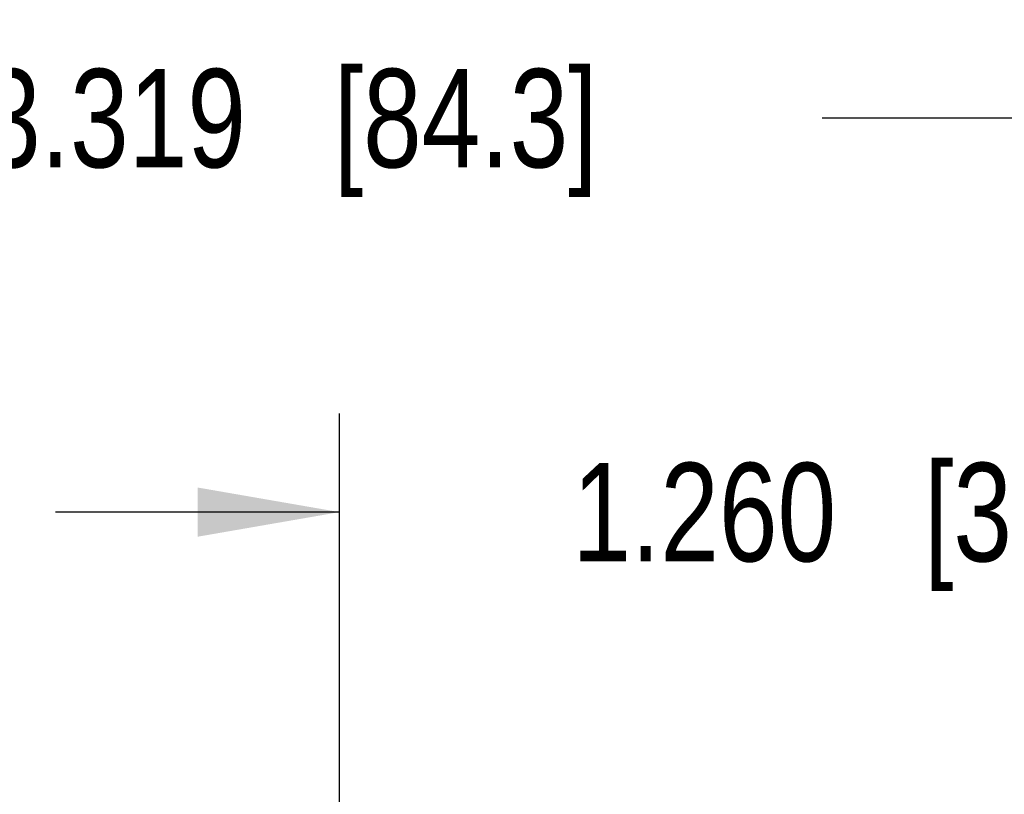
# Model space of a CAD drawing. Header units: inches. Extents: x 0 to 34, y 0 to 22.
# Tile 13 of 60: x 18.996 to 20.244, y 5.35 to 6.333. Entities that reach past the tile are written whole.
import ezdxf

# ---------------------------------------------------------------- set-up
doc = ezdxf.new("R2010")
doc.units = ezdxf.units.IN
doc.header["$LTSCALE"] = 1.87
doc.header["$MEASUREMENT"] = 0
doc.layers.get('0').update_dxf_attribs({"linetype": 'CONTINUOUS'})
doc.layers.add('DIMENSIONS', color=7, linetype='CONTINUOUS')
doc.styles.get("Standard").update_dxf_attribs({"font": 'txt', "width": 0.8})
doc.dimstyles.new('DIMSTYLE_1', dxfattribs={"dimtxt": 0.125, "dimasz": 0.18, "dimexe": 0.125, "dimexo": 0.0625, "dimgap": 0.0625, "dimtad": 0, "dimtih": 1, "dimtoh": 1, "dimdec": 3, "dimzin": 4, "dimdsep": 46, "dimtxsty": 'STANDARD', "dimblk": '_FILLED', "dimblk1": '_FILLED', "dimblk2": '_FILLED', "dimcen": 0.09, "dimadec": 0, "dimazin": 0, "dimtp": 0.01, "dimtm": 0.01, "dimtfac": 1, "dimtdec": 3, "dimtofl": 0, "dimtmove": 0, "dimatfit": 3, "dimldrblk": '_FILLED', "dimfxl": 1, "dimtolj": 1, "dimtzin": 4, "dimarcsym": 0})

# ---------------------------------------------------------------- blocks, each defined once
blk = doc.blocks.new('_FILLED')
at = {"color": 0, "linetype": 'BYBLOCK'}
blk.add_solid([(0, 0), (-1, 0.1736), (-1, -0.1736)], dxfattribs=at)
blk = doc.blocks.new('*D7')
at = {"layer": 'DIMENSIONS', "color": 2, "linetype": 'CONTINUOUS'}
for p, q in [((19.4011, 3.7344), (19.4011, 5.8327)), ((20.6611, 3.7438), (20.6611, 5.8327)), ((19.4011, 5.7077), (19.0411, 5.7077)), ((20.6611, 5.7077), (21.0211, 5.7077))]:
    blk.add_line(p, q, dxfattribs=at)
at = {"layer": 'DIMENSIONS', "color": 2, "linetype": 'CONTINUOUS', "xscale": 0.18, "yscale": 0.18, "zscale": 0.18}
blk.add_blockref('_FILLED', (19.4011, 5.7077), dxfattribs=at)
at = {"layer": 'DIMENSIONS', "color": 2, "linetype": 'CONTINUOUS', "xscale": 0.18, "yscale": 0.18, "zscale": 0.18, "rotation": 180}
blk.add_blockref('_FILLED', (20.6611, 5.7077), dxfattribs=at)
at = {"layer": 'DIMENSIONS', "color": 2, "linetype": 'CONTINUOUS', "insert": (20.0311, 5.7702), "char_height": 0.125, "width": 1.025, "attachment_point": 2, "line_spacing_factor": 0.9}
blk.add_mtext('1.260{\\Ftxt.shx;\\W1.000000;\\H0.125000; }[32]', dxfattribs=at)
blk = doc.blocks.new('*D9')
at = {"layer": 'DIMENSIONS', "color": 2, "linetype": 'CONTINUOUS'}
for p, q in [((17.6787, 4.835), (17.6787, 6.3327)), ((20.9977, 4.835), (20.9977, 6.3327)), ((17.6787, 6.2077), (18.6632, 6.2077)), ((20.9977, 6.2077), (20.0132, 6.2077))]:
    blk.add_line(p, q, dxfattribs=at)
at = {"layer": 'DIMENSIONS', "color": 2, "linetype": 'CONTINUOUS', "xscale": 0.18, "yscale": 0.18, "zscale": 0.18, "rotation": 180}
blk.add_blockref('_FILLED', (17.6787, 6.2077), dxfattribs=at)
at = {"layer": 'DIMENSIONS', "color": 2, "linetype": 'CONTINUOUS', "xscale": 0.18, "yscale": 0.18, "zscale": 0.18}
blk.add_blockref('_FILLED', (20.9977, 6.2077), dxfattribs=at)
at = {"layer": 'DIMENSIONS', "color": 2, "linetype": 'CONTINUOUS', "insert": (19.3382, 6.2702), "char_height": 0.125, "width": 1.225, "attachment_point": 2, "line_spacing_factor": 0.9}
blk.add_mtext('3.319{\\Ftxt.shx;\\W1.000000;\\H0.125000; }[84.3]', dxfattribs=at)

msp = doc.modelspace()

# ---------------------------------------------------------------- dimensions: what is measured, and where the dimension line sits
at = {"layer": 'DIMENSIONS', "color": 2, "linetype": 'CONTINUOUS'}
dim = msp.add_linear_dim(base=(17.6787, 6.2077), p1=(20.9977, 4.7725), p2=(17.6787, 4.7725), angle=180, dimstyle='DIMSTYLE_1', dxfattribs=at)
dim.commit()
dim.dimension.update_dxf_attribs({"geometry": '*D9', "text_midpoint": (19.3382, 6.2077), "dimtype": 160})
dim = msp.add_linear_dim(base=(20.6611, 5.7077), p1=(19.4011, 3.6719), p2=(20.6611, 3.6813), dimstyle='DIMSTYLE_1', dxfattribs=at)
dim.commit()
dim.dimension.update_dxf_attribs({"geometry": '*D7', "text_midpoint": (20.0311, 5.7077), "dimtype": 160})

doc.saveas('drawing.dxf')
